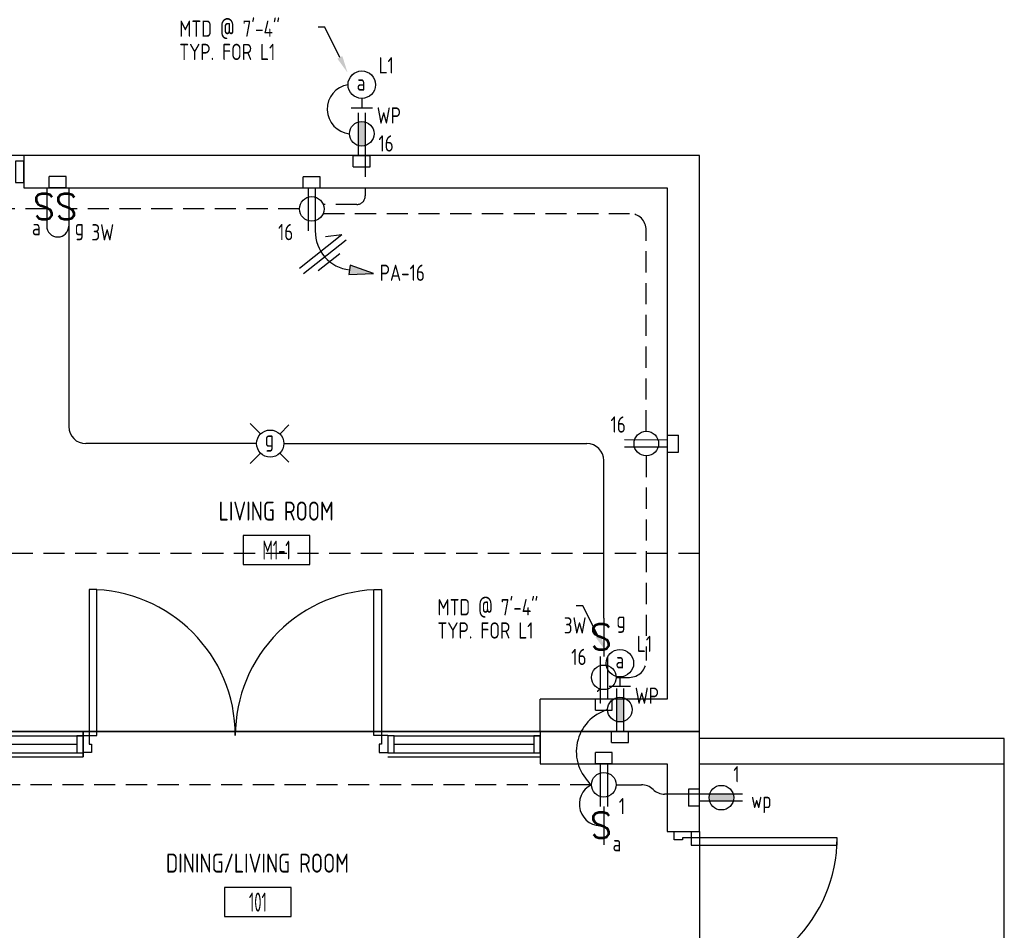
# Model space of a CAD drawing. Header units: inches. Extents: x 23373 to 33923, y 1540 to 5670.
# Tile 39 of 106: x 27767 to 27999, y 2661 to 2876. Entities that reach past the tile are written whole.
import ezdxf
from ezdxf import colors
from ezdxf.entities.mleader import LeaderData, LeaderLine
from ezdxf.enums import TextEntityAlignment as Align
from ezdxf.math import Vec2, Vec3

# ---------------------------------------------------------------- set-up
doc = ezdxf.new("R2010")
doc.units = ezdxf.units.IN
doc.header["$LTSCALE"] = 2
doc.header["$MEASUREMENT"] = 0
doc.linetypes.add('DASHED', pattern=[0.75, 0.5, -0.25])
doc.linetypes.add('HIDDEN', pattern=[0.375, 0.25, -0.125])
doc.layers.get('0').update_dxf_attribs({"color": 8, "linetype": 'CONTINUOUS'})
for name, color, linetype in [('a-door', 8, 'CONTINUOUS'), ('eeLight-LINE', 5, 'CONTINUOUS'), ('eeLightDist', 200, 'CONTINUOUS'), ('eeLightSwitches', 200, 'CONTINUOUS'), ('eeRecepDist', 120, 'CONTINUOUS'), ('eeRecepLINE', 120, 'HIDDEN'), ('G-SYMB', 1, 'CONTINUOUS'), ('roof', 8, 'DASHED'), ('Walls', 1, 'CONTINUOUS')]:
    doc.layers.add(name, color=color, linetype=linetype)
doc.styles.add('100-48', font='archstyl.shx', dxfattribs={"width": 0.9, "height": 4.8})
doc.styles.add('MED', font='archstyl.shx', dxfattribs={"width": 0.8, "height": 0.125})
doc.styles.get("Standard").update_dxf_attribs({"font": 'simplex.shx'})

# ---------------------------------------------------------------- blocks, each defined once
blk = doc.blocks.new('SP-SW')
at = {"layer": 'eeLightSwitches', "linetype": 'ByBlock'}
blk.add_line((0, 0), (0, 0.1873), dxfattribs=at)
blk.add_text('S', height=0.1272, dxfattribs=at).set_placement((-0.0418, 0.0268))
blk = doc.blocks.new('RECEP-gf')
at = {"layer": 'eeRecepDist'}
blk.add_hatch(color=256, dxfattribs=at).paths.add_polyline_path([(137.8165, 590.8342, 0.073698), (137.8191, 590.8518, 0.073698), (137.8165, 590.8693), (137.7006, 590.8693, 0.073698), (137.698, 590.8518, 0.073698), (137.7006, 590.8342)])
at = {"layer": 'eeRecepDist', "linetype": 'Continuous'}
for p, q in [((137.6553, 590.8693), (137.8662, 590.8693)), ((137.6553, 590.8342), (137.8662, 590.8342))]:
    blk.add_line(p, q, dxfattribs=at)
blk.add_circle((137.7585, 590.8518), 0.0606, dxfattribs=at)
blk = doc.blocks.new('WALL-LGT')
at = {"layer": 'eeLightDist', "linetype": 'ByBlock'}
for p, q in [((-0.0525, 0), (0.0525, 0)), ((0, 0.0456), (0, 0))]:
    blk.add_line(p, q, dxfattribs=at)
blk.add_circle((0, 0.1131), 0.0675, dxfattribs=at)
blk = doc.blocks.new('Recep-1')
at = {"layer": 'eeRecepDist', "linetype": 'Continuous'}
for p, q in [((0, 0.0176), (0.2108, 0.0176)), ((0, -0.0176), (0.2108, -0.0176))]:
    blk.add_line(p, q, dxfattribs=at)
blk.add_circle((0.1032, 0), 0.0606, dxfattribs=at)
blk = doc.blocks.new('CEIL-LGT')
at = {"layer": 'eeLightDist', "linetype": 'ByBlock'}
for p, q in [((-0.0477, 0.0477), (-0.0991, 0.0991)), ((0.047, 0.047), (0.0916, 0.0916)), ((-0.047, -0.047), (-0.0987, -0.0987)), ((0.0477, -0.0477), (0.0918, -0.0918))]:
    blk.add_line(p, q, dxfattribs=at)
blk.add_circle((0, 0), 0.0667, dxfattribs=at)
blk = doc.blocks.new('CAJA 4X4 RECEPT')
at = {"layer": 'eeRecepDist', "color": 9}
for p, q in [((24134, 2831.23), (24130, 2831.23)), ((24130, 2828.61), (24130, 2831.23)), ((24134, 2828.61), (24134, 2831.23)), ((24130, 2828.61), (24134, 2828.61))]:
    blk.add_line(p, q, dxfattribs=at)
blk = doc.blocks.new('CAJA 4X4 LUCES')
at = {"layer": 'eeLight-LINE', "color": 8, "ltscale": 2}
for p, q in [((24065.99, 2814.84), (24061.99, 2814.84)), ((24061.99, 2812.21), (24061.99, 2814.84)), ((24065.99, 2812.21), (24065.99, 2814.84)), ((24061.99, 2812.21), (24065.99, 2812.21))]:
    blk.add_line(p, q, dxfattribs=at)
blk = doc.blocks.new('HR RECEPT')
at = {"layer": 'eeRecepDist', "linetype": 'Continuous'}
blk.add_hatch(color=256, dxfattribs=at).paths.add_polyline_path([(-0.2131, -0.2833), (-0.1716, -0.1701), (-0.2169, -0.1628)])
for p, q in [((-0.1716, -0.1701), (-0.2169, -0.1628)), ((-0.2169, -0.1628), (-0.2131, -0.2833)), ((-0.2131, -0.2833), (-0.1716, -0.1701))]:
    blk.add_line(p, q, dxfattribs=at)
at = {"layer": 'eeRecepDist', "linetype": 'ByBlock'}
blk.add_arc((-0.0063, -0.1893), 0.1894, 88.0949, 173.0878, dxfattribs=at)
blk = doc.blocks.new('WiresA')
at = {"layer": 'eeRecepDist'}
for p, q in [((0, 0.1333), (0, -0.1333)), ((0.0333, 0.1333), (0.0768, 0.0641)), ((0.0333, 0.1333), (0.0333, -0.1333)), ((-0.0333, 0.0681), (-0.0333, -0.0681))]:
    blk.add_line(p, q, dxfattribs=at)
blk = doc.blocks.new('AINC-ROOMID')
at = {"layer": 'G-SYMB'}
blk.add_lwpolyline([(-0.2473, -0.3519), (0.2533, -0.3519), (0.2533, -0.1607), (-0.2473, -0.1607)], close=True, dxfattribs=at)
at = {"layer": 'G-SYMB', "color": 4, "linetype": 'Continuous', "style": 'MED', "oblique": -180, "text_generation_flag": 6}
for tag, p in [('%%UROOM-ID', (0, 0.2093)), ('%%USPAN', (0, 0))]:
    blk.add_attdef(tag, text='', height=0.125, rotation=180, dxfattribs=at).set_placement(p, align=Align.MIDDLE)
at = {"layer": 'G-SYMB', "color": 4, "linetype": 'Continuous', "style": 'MED', "text_generation_flag": 6, "width": 0.75}
blk.add_attdef('R-NUM', text='', height=0.125, rotation=180, dxfattribs=at).set_placement((0.003, -0.2563), align=Align.MIDDLE)
blk = doc.blocks.new('*U5')
for points in [[(0, 0), (1.5, 0), (1.5, 2), (2, 2), (2, 4), (0, 4)], [(72, 0), (70.5, 0), (70.5, 2), (70, 2), (70, 4), (72, 4)]]:
    blk.add_lwpolyline(points)
for points in [[(3.25, 0), (3.25, -34.5), (1.5, -34.5), (1.5, 0)], [(68.75, 0), (68.75, -34.5), (70.5, -34.5), (70.5, 0)]]:
    blk.add_lwpolyline(points, close=True)
for centre, start, end in [((1.5, 0), 270, 0), ((70.5, 0), 180, 270)]:
    blk.add_arc(centre, 34.5, start, end)

msp = doc.modelspace()

# ---------------------------------------------------------------- linework, layer by layer
for p, q in [((27767.75489398, 2843.85917105), (27731.75489398, 2843.85917105)), ((27745.75489398, 2707.85917105), (27889.75489398, 2707.85917105)), ((27889.75489398, 2707.85917105), (27745.75489398, 2707.85917105)), ((27999.37989398, 2580.23417149), (27999.37989398, 2700.23417149)), ((27927.37989398, 2684.23417149), (27927.37989398, 2648.23417149))]:
    msp.add_line(p, q)
at = {"layer": 'a-door'}
for p, q in [((27745.75489398, 2707.8591706), (27781.75489398, 2707.8591706)), ((27853.75489398, 2707.8591706), (27889.75489398, 2707.8591706)), ((27747.25489398, 2706.8591706), (27781.75489198, 2706.8591706)), ((27855.25489398, 2706.8591706), (27889.75489198, 2706.8591706)), ((27747.25489398, 2704.8591706), (27780.25489198, 2704.8591706)), ((27855.25489398, 2704.8591706), (27888.25489198, 2704.8591706)), ((27745.75489398, 2701.8591706), (27781.75489398, 2701.85917193)), ((27747.25489398, 2702.8591706), (27781.75489198, 2702.8591706)), ((27853.75489398, 2701.8591706), (27889.75489398, 2701.85917193)), ((27855.25489398, 2702.8591706), (27889.75489198, 2702.8591706))]:
    msp.add_line(p, q, dxfattribs=at)
at = {"layer": 'a-door', "linetype": 'Continuous', "lineweight": -3}
msp.add_lwpolyline([(27765.75489398, 2837.54667105), (27767.75489398, 2837.54667105), (27767.75489398, 2842.54667105), (27765.75489398, 2842.54667105)], close=True, dxfattribs=at)
at = {"layer": 'a-door'}
for points in [[(27780.25489198, 2702.8591706), (27781.75489198, 2702.8591706), (27781.75489198, 2706.8591706), (27780.25489198, 2706.8591706)], [(27853.75489398, 2702.8591706), (27855.25489398, 2702.8591706), (27855.25489398, 2706.8591706), (27853.75489398, 2706.8591706)], [(27888.25489198, 2702.8591706), (27889.75489198, 2702.8591706), (27889.75489198, 2706.8591706), (27888.25489198, 2706.8591706)]]:
    msp.add_lwpolyline(points, close=True, dxfattribs=at)
at = {"layer": 'eeLight-LINE', "ltscale": 2}
for p, q in [((27778.37192903, 2827.2424411), (27778.37192903, 2779.85917105)), ((27822.74239411, 2775.85917105), (27782.37192903, 2775.85917105)), ((27829.14239385, 2775.85917105), (27900.75536534, 2775.85917105)), ((27904.75536534, 2734.596013), (27904.75536534, 2771.85917105))]:
    msp.add_line(p, q, dxfattribs=at)
at = {"layer": 'eeLight-LINE', "color": 8}
msp.add_line((27927.37973352, 2691.39083551), (27927.37989398, 2693.07750747), dxfattribs=at)
at = {"layer": 'eeLight-LINE', "ltscale": 2}
for centre, radius, start, end in [((27845.25266499, 2854.84283328), 5.84837318, 99.0824851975, 264.1802236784), ((27775.75657153, 2827.26811638), 2.61548352, 180.5624614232, 359.4375385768), ((27782.37192903, 2779.85917105), 4, 180, 270), ((27900.75536534, 2771.85917105), 4, 0, 90)]:
    msp.add_arc(centre, radius, start, end, dxfattribs=at)
at = {"layer": 'eeRecepDist', "ltscale": 2}
for p, q in [((27907.66264617, 2695.27937575), (27913.63261661, 2695.27435967)), ((27927.37989398, 2693.07750747), (27919.13593277, 2693.07750747))]:
    msp.add_line(p, q, dxfattribs=at)
for centre, radius, start, end in [((27908.60228047, 2703.11046729), 10.341626, 106.5315415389, 229.2167786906), ((27904.09251042, 2690.68738343), 5.11205979, 116.0547450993, 277.4393483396), ((27913.62925574, 2691.27436108), 4, 46.501575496, 89.9518590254), ((27919.13593277, 2697.07750747), 4, 226.5015754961, 270)]:
    msp.add_arc(centre, radius, start, end, dxfattribs=at)
at = {"layer": 'eeRecepLINE', "ltscale": 10}
for p, q in [((27848.41072997, 2843.85917105), (27848.41072997, 2834.34162499)), ((27773.14121404, 2831.27978097), (27742.29568373, 2831.27992901)), ((27832.84714178, 2831.27949442), (27778.37192903, 2831.27975587)), ((27846.41072997, 2832.34162499), (27838.46178095, 2832.34162499)), ((27838.46597485, 2830.22843243), (27910.80049149, 2830.22843243)), ((27914.80084184, 2778.76692318), (27914.80049149, 2826.22843243)), ((27914.79993823, 2772.95141886), (27914.79993823, 2724.64940754)), ((27907.66264617, 2720.64940754), (27910.79993823, 2720.64940754)), ((27901.84714179, 2695.27992901), (27740.29552327, 2695.27992901))]:
    msp.add_line(p, q, dxfattribs=at)
for centre, radius, start, end in [((27846.41072997, 2834.34162499), 2, 270, 0), ((27910.80049149, 2826.22843243), 4, 0, 90), ((27910.79993823, 2724.64940754), 4, 270, 0)]:
    msp.add_arc(centre, radius, start, end, dxfattribs=at)
at = {"layer": 'roof', "ltscale": 5}
for p, q in [((27927.37989398, 2749.85917105), (27613.25489398, 2749.85917105)), ((27927.37989398, 2707.85917105), (27927.37989398, 2749.85917105))]:
    msp.add_line(p, q, dxfattribs=at)
at = {"layer": 'Walls'}
for p, q in [((27927.37989398, 2843.85917105), (27767.75489398, 2843.85917105)), ((27767.75489398, 2843.85917105), (27767.75489398, 2836.23417105)), ((27927.37989398, 2707.85917105), (27927.37989398, 2843.85917105)), ((27767.75489398, 2836.23417105), (27919.75489398, 2836.23417105)), ((27919.75489398, 2836.23417105), (27919.75489398, 2715.48417105)), ((27919.75489398, 2715.48417105), (27889.75489398, 2715.48417105)), ((27889.75489398, 2707.85917105), (27889.75489398, 2715.48417105)), ((27781.75489398, 2701.85917105), (27781.75489398, 2707.85917105)), ((27781.75489398, 2707.8591706), (27781.75489398, 2701.85917193)), ((27927.37989398, 2707.85917105), (27889.75489398, 2707.85917105)), ((27889.75489398, 2707.85917105), (27927.37989398, 2707.85917105)), ((27927.37989398, 2707.85917105), (27889.75489398, 2707.85917105)), ((27889.75489398, 2707.85917105), (27889.75489398, 2700.23417105)), ((27927.37989398, 2706.23417149), (27927.37989398, 2707.85917105)), ((27927.37989398, 2706.23417149), (27927.37989398, 2707.85917105)), ((27999.37989398, 2706.23417149), (27927.37989398, 2706.23417149)), ((27927.37989398, 2700.23417105), (27927.37989398, 2706.23417149)), ((27999.37989398, 2700.23417149), (27999.37989398, 2706.23417149)), ((27889.75489398, 2700.23417105), (27919.75489398, 2700.23417105)), ((27919.75489398, 2700.23417105), (27919.75489398, 2684.23417149)), ((27927.37989398, 2700.23417149), (27999.37989398, 2700.23417149)), ((27927.37989398, 2684.23417149), (27927.37989398, 2700.23417105)), ((27919.75489398, 2684.23417149), (27927.37989398, 2684.23417149))]:
    msp.add_line(p, q, dxfattribs=at)

# ---------------------------------------------------------------- block references
ref = msp.add_blockref('AINC-ROOMID', (27827.35586204, 2759.92490765), dxfattribs=dict(xscale=31.40809428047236, yscale=35.94597718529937, zscale=31.40809428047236))
ref.add_attrib('%%USPAN', 'LIVING ROOM', dxfattribs={"layer": 'G-SYMB', "color": 4, "linetype": 'Continuous', "height": 4.4932471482, "rotation": 180, "style": 'MED', "text_generation_flag": 6, "width": 0.873758}).set_placement((27827.35586204, 2759.92490765), align=Align.MIDDLE)
ref.add_attrib('R-NUM', 'M1-1', dxfattribs={"layer": 'G-SYMB', "color": 4, "linetype": 'Continuous', "height": 4.493247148, "rotation": 180, "style": 'MED', "text_generation_flag": 6, "width": 0.655319}).set_placement((27827.4493318, 2750.7119629), align=Align.MIDDLE)
ref = msp.add_blockref('AINC-ROOMID', (27822.93615598, 2676.77724349), dxfattribs=dict(xscale=31.40809428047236, yscale=35.94597718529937, zscale=31.40809428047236))
ref.add_attrib('%%USPAN', 'DINING/LIVING ROOM', dxfattribs={"layer": 'G-SYMB', "color": 4, "linetype": 'Continuous', "height": 4.4932471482, "rotation": 180, "style": 'MED', "text_generation_flag": 6, "width": 0.873758}).set_placement((27822.93615598, 2676.77724349), align=Align.MIDDLE)
ref.add_attrib('R-NUM', '101', dxfattribs={"layer": 'G-SYMB', "color": 4, "linetype": 'Continuous', "height": 4.493247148, "rotation": 180, "style": 'MED', "text_generation_flag": 6, "width": 0.655319}).set_placement((27823.02962574, 2667.56429875), align=Align.MIDDLE)
at = {"layer": 'a-door', "linetype": 'Continuous', "lineweight": -3}
for p, rotation in [((27853.69926286, 2706.88872885), 180), ((27925.37989531, 2612.23417149), 90)]:
    msp.add_blockref('*U5', p, dxfattribs=dict(at, rotation=rotation))
at = {"layer": 'eeLight-LINE'}
for name, p in [('CAJA 4X4 RECEPT', (3715.56885065, 12.625)), ('CAJA 4X4 LUCES', (3711.76527999, 24.09115069)), ('CAJA 4X4 RECEPT', (3703.75635065, 7.625)), ('CAJA 4X4 RECEPT', (3772.75635065, -115.75)), ('CAJA 4X4 RECEPT', (3776.56885065, -123.375)), ('CAJA 4X4 RECEPT', (3772.75635545, -128.32445104))]:
    msp.add_blockref(name, p, dxfattribs=at)
at = {"layer": 'eeLight-LINE', "rotation": 89.99999999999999}
msp.add_blockref('CAJA 4X4 LUCES', (30739.59080297, -21371.75544257), dxfattribs=at)
at = {"layer": 'eeLightDist', "xscale": 48, "yscale": 48, "zscale": 48}
for name, p in [('WALL-LGT', (27847.56739398, 2855.19130059)), ('CEIL-LGT', (27825.94239398, 2775.85917105)), ('WALL-LGT', (27908.56739398, 2718.55006394))]:
    msp.add_blockref(name, p, dxfattribs=at)
at = {"layer": 'eeLightSwitches', "xscale": 48, "yscale": 48, "zscale": 48, "rotation": 180}
for p in [(27773.14121404, 2836.23417105), (27778.37192903, 2836.23417105), (27904.75536534, 2734.596013), (27904.75440257, 2690.11421949)]:
    msp.add_blockref('SP-SW', p, dxfattribs=at)
at = {"layer": 'eeRecepDist', "xscale": 48, "yscale": 48, "zscale": 48}
for name, p, rotation in [('RECEP-gf', (-513.31800767, 9461.43499185), 270), ('Recep-1', (27835.75536534, 2836.23425128), 269.9945491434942), ('HR RECEPT', (27836.59773855, 2826.11413926), 90.64829250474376), ('Recep-1', (27919.75481375, 2775.85869969), 179.9945491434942), ('Recep-1', (27904.75536534, 2725.60428306), 269.9945491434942), ('RECEP-gf', (-452.31800767, 9325.43499185), 270), ('Recep-1', (27904.75536534, 2700.23425128), 269.9945491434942), ('RECEP-gf', (34544.95571479, 31053.11957314), 180)]:
    msp.add_blockref(name, p, dxfattribs=dict(at, rotation=rotation))
at = {"layer": 'eeRecepDist'}
for p in [(3715.56885065, 12.625), (3703.75635065, 7.625)]:
    msp.add_blockref('CAJA 4X4 RECEPT', p, dxfattribs=at)
at = {"layer": 'eeRecepDist', "rotation": 270}
msp.add_blockref('CAJA 4X4 RECEPT', (25091.14572294, 26907.85771438), dxfattribs=at)
at = {"layer": 'eeRecepLINE', "xscale": -48.00000000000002, "yscale": 47.99999999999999, "zscale": 48, "rotation": 308.0835105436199}
msp.add_blockref('WiresA', (27838.85007865, 2819.92298954), dxfattribs=at)

# ---------------------------------------------------------------- texts
at = {"layer": 'eeLight-LINE', "color": 4, "style": '100-48', "width": 0.9}
for s, p in [('MTD @ 7\'-4"', (27804.45593526, 2871.93045353)), ('TYP. FOR L1', (27804.45593526, 2866.44007863)), ('L1', (27851.55293382, 2863.27906823)), ('a', (27846.3540195, 2859.20015963)), ('a', (27769.63755122, 2825.04207166)), ('g', (27779.75499299, 2825.04207166)), ('3W', (27783.70274936, 2823.83037405)), ('g', (27824.65547668, 2775.10060948)), ('MTD @ 7\'-4"', (27865.45593526, 2735.28921688)), ('TYP. FOR L1', (27865.45593526, 2729.79884198)), ('3W', (27895.30672985, 2730.99196171)), ('g', (27907.72139679, 2732.31835033)), ('L1', (27912.55293382, 2726.63783158)), ('a', (27907.52148876, 2722.75375432)), ('a', (27906.82011877, 2679.54808551))]:
    msp.add_text(s, height=3.84, dxfattribs=at).set_placement(p)
at = {"layer": 'eeRecepDist', "style": '100-48', "width": 0.9}
for s, p in [('WP', (27851.11793723, 2851.42972581)), ('16', (27851.50964426, 2844.81773015)), ('16', (27827.7921108, 2823.8864648)), ('PA-16', (27851.80290542, 2814.28119444)), ('16', (27906.35870731, 2778.43723371)), ('16', (27897.07184401, 2723.55138394)), ('1', (27903.02981124, 2714.42724111)), ('WP', (27912.08169504, 2714.39599556)), ('1', (27935.36029098, 2695.84582608)), ('1', (27908.31560852, 2688.31146782)), ('wp', (27939.55470906, 2689.75248677))]:
    msp.add_text(s, height=3.84, dxfattribs=at).set_placement(p)

# ---------------------------------------------------------------- leaders
at = {"layer": 'eeLight-LINE', "color": 1, "ltscale": 2}
ml = msp.add_multileader_mtext('Standard', dxfattribs=at)
ml.set_content('', color=1)
ml.set_leader_properties()
ml.build(insert=Vec2(0, 0))
ml.multileader.update_dxf_attribs({"text_right_attachment_type": 6, "dogleg_length": 0.36})
ctx = ml.context
ctx.base_point, ctx.char_height, ctx.landing_gap_size, ctx.plane_origin = Vec3(27837.15277028, 2874.26548261), 0.18, 0.09, Vec3(27844.20706225, 2863.47920467)
ctx.right_attachment, ctx.text_align_type = 6, 2
notes = []
notes.append((ctx, [(0, (1, 1, 0), (27838.83320902, 2874.17548261), (-1, 0), 1.50043874, [(0, [(27844.20706225, 2863.47920467)], 0, [])])]))
ctx.mtext.insert, ctx.mtext.alignment, ctx.mtext.flow_direction = Vec3(27837.24277028, 2874.35548261), 3, 5
ml = msp.add_multileader_mtext('Standard', dxfattribs=at)
ml.set_content('', color=1)
ml.set_leader_properties()
ml.build(insert=Vec2(0, 0))
ml.multileader.update_dxf_attribs({"text_right_attachment_type": 6, "dogleg_length": 0.36})
ctx = ml.context
ctx.base_point, ctx.char_height, ctx.landing_gap_size, ctx.plane_origin = Vec3(27898.15277028, 2737.62424596), 0.18, 0.09, Vec3(27905.20706225, 2726.83796802)
ctx.right_attachment, ctx.text_align_type = 6, 2
notes.append((ctx, [(0, (1, 1, 0), (27899.83320902, 2737.53424596), (-1, 0), 1.50043874, [(0, [(27905.20706225, 2726.83796802)], 0, [])])]))
ctx.mtext.insert, ctx.mtext.alignment, ctx.mtext.flow_direction = Vec3(27898.24277028, 2737.71424596), 3, 5
for ctx, leaders in notes:
    for number, flags, end, landing, length, lines in leaders:
        leader = LeaderData()
        leader.index, (leader.has_last_leader_line, leader.has_dogleg_vector, leader.attachment_direction) = number, flags
        leader.last_leader_point, leader.dogleg_vector, leader.dogleg_length = Vec3(end), Vec3(landing), length
        for number, points, colour, breaks in lines:
            line = LeaderLine()
            line.index, line.vertices, line.color, line.breaks = number, Vec3.list(points), colors.encode_raw_color(colour), breaks
            leader.lines.append(line)
        ctx.leaders.append(leader)

doc.saveas('drawing.dxf')
